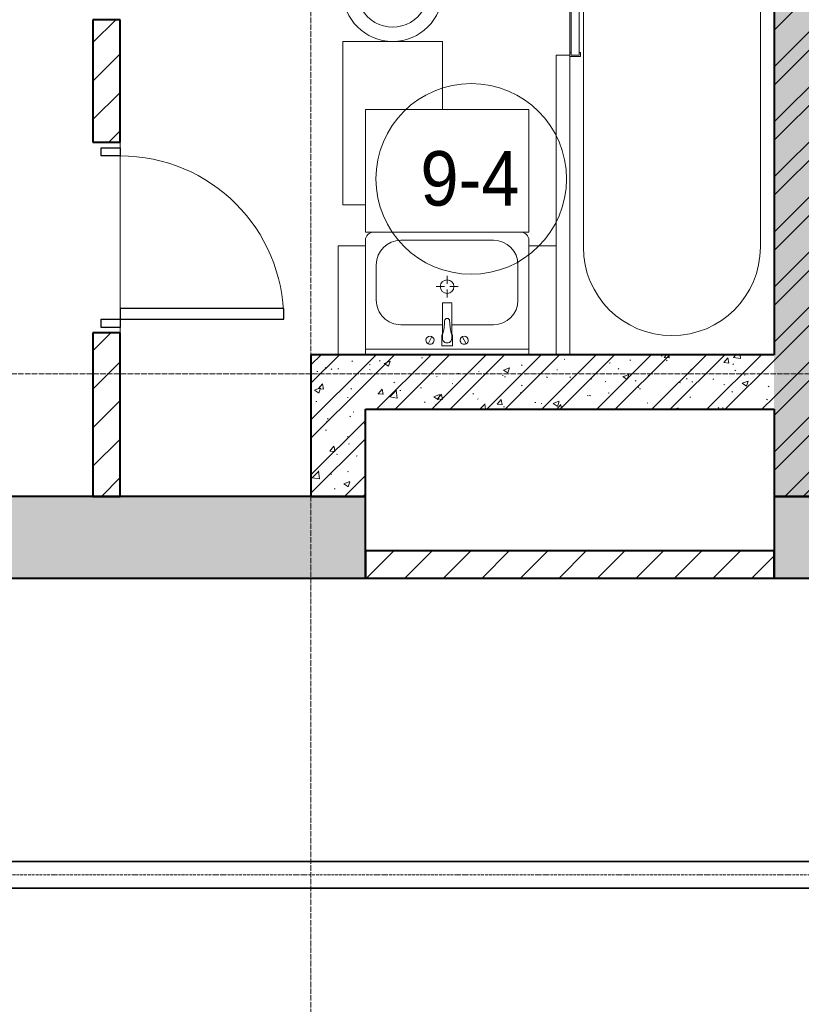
# Model space of a CAD drawing. Header units: millimetres. Extents: x 5617 to 143375, y 7718 to 186221.
# Tile 57 of 106: x 52137 to 55006, y 23985 to 27600. Entities that reach past the tile are written whole.
import ezdxf

# ---------------------------------------------------------------- set-up
doc = ezdxf.new("R2010")
doc.units = ezdxf.units.MM
for name, pattern in [('ADSK_Линия сетки', [25, 20, -2.5, 0, -2.5]), ('Линия сетки', [25, 20, -2.5, 0, -2.5]), ('Осевая', [14, 10, -2, 0, -2])]:
    doc.linetypes.add(name, pattern=pattern)
for name, color, linetype, lineweight in [('Двери', 7, 'Continuous', 18), ('Кабельные лотки', 7, 'Continuous', 18), ('Марки помещений', 7, 'Continuous', 20), ('Мебель', 7, 'Continuous', 18), ('Осевая линия', 7, 'Осевая', 18), ('Оси', 7, 'Continuous', 9), ('Перекрытия', 7, 'Continuous', 18), ('Сантехнические приборы', 7, 'Continuous', 18), ('Стены разрез', 7, 'Continuous', 40)]:
    doc.layers.add(name, color=color, linetype=linetype, lineweight=lineweight)
doc.styles.add('Arial_3', font='arial.ttf', dxfattribs={"width": 0.9, "height": 200})
pattern_1 = [(50, (0, 0), (218.62117, -19.1268), [22.86, -251.46]), (355, (0, 0), (-42.29187, 229.2684), [18.288, -201.168]), (100.451, (18.22, -1.6), (176.33107, 210.13963), [19.428, -213.708]), (46.184, (0, 60.96), (325.29495, -50.45164), [34.29, -377.19]), (96.636, (27.1, 56.76), (284.883, 296.91266), [29.142, -320.562]), (351.184, (0, 60.96), (284.8858, 296.9107), [27.432, -301.752]), (21, (30.48, 45.72), (181.93753, -122.71832), [22.86, -251.46]), (326, (30.48, 45.72), (74.16223, 221.0262), [18.288, -201.168]), (71.451, (45.64, 35.5), (256.10035, 98.30526), [19.428, -213.708]), (37.5, (0, 0), (3.70639, 101.465895), [3.353, -195.377, 3.353, -200.863, -201.93]), (37.5, (0, 0), (3.70639, 101.465895), [-402.946, 3.353, -198.577]), (7.5, (0, 0), (80.18358, 120.21653), [3.353, -113.081, 3.353, -190.805, -76.962]), (7.5, (0, 0), (80.18358, 120.21653), [-310.591, 3.353, -73.609]), (327.5, (-67.97, 0), (162.708646, -6.87497), [3.353, -72.847, 3.353, -234.391, -315.468]), (327.5, (-67.97, 0), (162.708646, -6.87497), [-313.944, 3.353, -312.115]), (317.5, (-98.45, 0), (177.75468, 30.51183), [3.353, -95.707, 3.353, -154.534, -224.028]), (317.5, (-98.45, 0), (177.75468, 30.51183), [-256.946, 3.353, -220.675])]
pattern_2 = [(45, (0, 0), (-101.02788, 101.02788), []), (45, (67.35, 0), (-101.02788, 101.02788), [])]
pattern_3 = [(45, (0, 0), (-70.71068, 70.71068), [])]

# ---------------------------------------------------------------- blocks, each defined once
blk = doc.blocks.new('MR_Ванна - Санузел с ванной_1800x750-2638764-МКСС_К4_L08_28_500_')
at = {"layer": 'Сантехнические приборы', "color": 253, "true_color": 0xaaaaaa}
for p, q in [((210, 750.1), (195, 750.1)), ((195, 750.1), (195, 710)), ((200, 715), (200, 745.1)), ((200, 745.1), (210, 745.1)), ((200, 745.1), (200, 715)), ((895, 745.1), (200, 745.1)), ((210, 745.1), (210, 750.1)), ((210, 750), (885, 750)), ((900, 750), (885, 750)), ((885, 750), (885, 745.1)), ((885, 745.1), (895, 745.1)), ((895, 745.1), (895, 715)), ((895, 715), (895, 745.1)), ((900, 710), (900, 750)), ((630, 700), (-505, 700)), ((195, 710), (210, 710)), ((210, 715), (200, 715)), ((200, 715), (895, 715)), ((210, 710), (210, 715)), ((895, 715), (835, 715)), ((835, 715), (835, 710)), ((835, 710), (900, 710)), ((826.3, 504.1), (858, 504.1)), ((826.3, 480.7), (826.3, 504.1)), ((858, 504.1), (858, 386.3)), ((866, 471), (880, 471)), ((866, 439), (866, 471)), ((880, 484.8), (900, 484.8)), ((880, 425), (880, 484.8)), ((880, 471), (880, 439)), ((900, 484.8), (900, 425)), ((826.3, 386.3), (826.3, 453.7)), ((858, 468.3), (866, 468.3)), ((858, 441.4), (858, 468.3)), ((866, 441.4), (858, 441.4)), ((866, 468.3), (866, 441.4)), ((880, 439), (866, 439)), ((900, 425), (880, 425)), ((524.9, 386.3), (880, 386.3)), ((880, 363.7), (524.9, 363.7)), ((826.3, 291.7), (826.3, 363.7)), ((858, 363.7), (858, 291.7)), ((880, 386.3), (880, 363.7)), ((880, 275.2), (880, 335)), ((880, 335), (900, 335)), ((900, 335), (900, 275.2)), ((770.9, 276.9), (770.9, 323.9)), ((770.9, 323.9), (780, 323.9)), ((780, 276.9), (780, 323.9)), ((780, 323.9), (807.5, 323.9)), ((780, 323.9), (780, 276.9)), ((807.5, 323.9), (807.5, 276.9)), ((807.5, 278.8), (807.5, 321.6)), ((807.5, 321.6), (826.3, 321.6)), ((858, 291.7), (858, 318.6)), ((858, 318.6), (866, 318.6)), ((858, 291.7), (858, 278.8)), ((866, 291.7), (858, 291.7)), ((866, 289), (866, 321)), ((866, 321), (880, 321)), ((866, 318.6), (866, 291.7)), ((880, 321), (880, 289)), ((780, 276.9), (770.9, 276.9)), ((807.5, 276.9), (780, 276.9)), ((858, 278.8), (807.5, 278.8)), ((830, 250), (830, 278.8)), ((880, 289), (866, 289)), ((900, 275.2), (880, 275.2)), ((-505, 50), (630, 50))]:
    blk.add_line(p, q, dxfattribs=at)
for centre, radius, start, end in [((-505, 375), 325, 90, 270), ((630, 500), 200, 1.1857, 90), ((508.5, 375), 110, 5.916, 354.084), ((832.8, 467.2), 15, 90, 270), ((832.8, 467.2), 15, 244.0483, 115.9517), ((832.8, 467.2), 15, 270, 90), ((508.5, 375), 20, 90, 270), ((508.5, 375), 20, 270, 90), ((508.5, 375), 20, 325.4667, 34.5333), ((843.9, 375), 15.5, 47.0093, 132.9907), ((843.9, 375), 15.5, 227.0093, 312.9907), ((630, 250), 200, 270, 360)]:
    blk.add_arc(centre, radius, start, end, dxfattribs=at)
blk = doc.blocks.new('MR_Зона обслуживания - MR_Зона обслуживания-2638739-МКСС_К4_L08_28_500_')
at = {"layer": 'Мебель', "lineweight": 9}
for p, q in [((550, 50), (-150, 50)), ((550, 0.1), (550, 50)), ((-550, 0), (545.1, 0))]:
    blk.add_line(p, q, dxfattribs=at)
blk = doc.blocks.new('MR_Тумба-Умывальник с зеркалом - Тумба-умывальник_600-2515846-МКСС_К4_L08_28_500_')
at = {"layer": 'Сантехнические приборы', "color": 253, "true_color": 0xaaaaaa}
for p, q in [((-300, -20), (300, -20)), ((20, -33.1), (-20, -33.1)), ((-20, -33.1), (-20, -73.1)), ((20, -73.1), (20, -33.1)), ((-69.7, -39.8), (-55.6, -66.3)), ((-17, -60), (-17, -73.1)), ((17, -73.1), (17, -60)), ((69.7, -39.8), (55.6, -66.3)), ((-20, -73.1), (-17, -73.1)), ((-17, -73.1), (-17, -187.9)), ((17, -187.9), (17, -73.1)), ((17, -73.1), (20, -73.1)), ((-17, -110), (-170, -110)), ((170, -110), (17, -110)), ((-260, -200), (-260, -330)), ((-14, -190.9), (14, -190.9)), ((0, -210), (0, -240)), ((260, -330), (260, -200)), ((-10, -250), (-40, -250)), ((40, -250), (10, -250)), ((0, -290), (0, -260)), ((-300, -400), (-300, -420)), ((-170, -420), (170, -420)), ((300, -420), (300, -400))]:
    blk.add_line(p, q, dxfattribs=at)
for centre, radius, start, end in [((-62.7, -53.1), 15, 360, 180), ((-62.7, -53.1), 15, 180, 360), ((0, -60), 17, 360, 180), ((62.7, -53.1), 15, 360, 180), ((62.7, -53.1), 15, 180, 360), ((-217.6, -129.9), 208.5, 1.5946, 15.8177), ((217.6, -129.9), 208.5, 164.1823, 178.4054), ((-170, -200), 90, 90, 180), ((0, -124.1), 9.19, 180, 360), ((170, -200), 90, 360, 90), ((-14, -187.9), 3, 180, 270), ((-14, -187.9), 3, 195, 255), ((14, -187.9), 3, 270, 0), ((14, -187.9), 3, 285, 345), ((0, -250), 25, 0, 180), ((0, -250), 25, 180, 0), ((-170, -330), 90, 180, 270), ((170, -330), 90, 270, 360), ((-270, -420), 30, 180, 270), ((270, -420), 30, 270, 360)]:
    blk.add_arc(centre, radius, start, end, dxfattribs=at)
blk = doc.blocks.new('MR_Зона обслуживания - MR_Зона обслуживания-2638731-МКСС_К4_L08_28_500_')
at = {"layer": 'Мебель', "lineweight": 9}
for p, q in [((300, 0), (-300, 0)), ((-300, 0), (-300, -450)), ((300, -450), (300, 0)), ((-300, -450), (300, -450))]:
    blk.add_line(p, q, dxfattribs=at)
blk = doc.blocks.new('MR_Зона обслуживания - MR_Зона обслуживания-2638732-МКСС_К4_L08_28_500_')
at = {"layer": 'Мебель', "lineweight": 9}
for p, q in [((-50, 0), (-50, -400)), ((50, -400), (50, 0)), ((-50, -400), (50, -400))]:
    blk.add_line(p, q, dxfattribs=at)
blk = doc.blocks.new('MR_Унитаз напольный - Санузел с ванной-2638740-МКСС_К4_L08_28_500_')
at = {"layer": 'Сантехнические приборы', "color": 253, "true_color": 0xaaaaaa}
for p, q in [((-182.5, 0), (-182.5, 267.5)), ((-130, 267.5), (-130, 90)), ((130, 90), (130, 267.5)), ((182.5, 267.5), (182.5, 0)), ((-50, 150), (-50, 100)), ((50, 100), (50, 150)), ((-50, 135), (50, 135)), ((-90, 50), (90, 50)), ((182.5, 0), (-182.5, 0)), ((-182.5, -50), (-182.5, 0)), ((-182.5, 0), (182.5, 0)), ((182.5, 0), (182.5, -50)), ((-182.5, -50), (182.5, -50)), ((-182.5, -200), (-182.5, -50)), ((182.5, -50), (-182.5, -50)), ((182.5, -50), (182.5, -200))]:
    blk.add_line(p, q, dxfattribs=at)
for centre, radius, start, end in [((0, 267.5), 182.5, 0, 180), ((0, 267.5), 130, 360, 180), ((0, 150), 50, 360, 180), ((-90, 90), 40, 180, 270), ((90, 90), 40, 270, 360), ((0, -125), 20, 360, 180), ((0, -125), 20, 180, 360)]:
    blk.add_arc(centre, radius, start, end, dxfattribs=at)
blk = doc.blocks.new('MR_Зона обслуживания - MR_Зона обслуживания-V7-МКСС_К4_L08_28_500_')
at = {"layer": 'Мебель', "lineweight": 9}
for p, q in [((182.5, 600), (100, 600)), ((182.5, 0), (182.5, 600)), ((-182.5, 250), (-182.5, 0)), ((-182.5, 0), (182.5, 0))]:
    blk.add_line(p, q, dxfattribs=at)
blk = doc.blocks.new('A_DOR_Door - Вн_3_Одинарная_700x2100-2907408-МКСС_К4_L08_28_500_')
at = {"layer": 'Двери', "color": 253, "lineweight": 30, "true_color": 0xaaaaaa}
for p, q in [((-330, 20), (-300, 20)), ((-330, -50), (-330, 20)), ((-300, 20), (-300, -50)), ((300, -50), (300, 20)), ((300, 20), (330, 20)), ((330, 20), (330, -50)), ((-300, -50), (-330, -50)), ((-300, -50), (-300, -650)), ((-260, -50), (-300, -50)), ((-300, -50), (-300, -650)), ((-260, -650), (-260, -50)), ((330, -50), (300, -50)), ((-300, -650), (-260, -650))]:
    blk.add_line(p, q, dxfattribs=at)
at = {"layer": 'Двери', "color": 254, "lineweight": 9, "true_color": 0xd4d4d4}
blk.add_arc((-300, -50), 600, 270, 0, dxfattribs=at)
blk = doc.blocks.new('135_SLK_K4_AR_rvt-1-МКСС_К4_L08_28_500_')
at = {"layer": 'Стены разрез', "lineweight": 9, "true_color": 0xaaaaaa}
h = blk.add_hatch(dxfattribs=at)
h.set_pattern_fill('FP_1', color=253, style=0, pattern_type=2)
h.set_pattern_definition(pattern_1)
h.paths.add_polyline_path([(113450, 25850), (113449.8, 32900), (113250, 32900), (113250, 25850), (113449.8, 25850)])
h = blk.add_hatch(dxfattribs=at)
h.set_pattern_fill('FP_2', color=253, style=0, pattern_type=2)
h.set_pattern_definition(pattern_2)
h.paths.add_polyline_path([(113450, 25850), (113449.8, 32900), (113250, 32900), (113250, 25850), (113449.8, 25850)])
h = blk.add_hatch(dxfattribs=at)
h.set_pattern_fill('FP_3', color=253, style=0, pattern_type=2)
h.set_pattern_definition(pattern_3)
h.paths.add_polyline_path([(110750, 25850), (110850, 25850), (110850, 26450), (110750, 26450)])
h.paths.add_polyline_path([(110850, 27150), (110850, 27600), (110750, 27600), (110750, 27150)])
h = blk.add_hatch(dxfattribs=at)
h.set_pattern_fill('FP_1', color=253, style=0, pattern_type=2)
h.set_pattern_definition(pattern_1)
h.paths.add_polyline_path([(111750, 25850), (111750, 26370), (111550, 26370), (111550, 25850)])
h = blk.add_hatch(dxfattribs=at)
h.set_pattern_fill('FP_2', color=253, style=0, pattern_type=2)
h.set_pattern_definition(pattern_2)
h.paths.add_polyline_path([(111750, 25850), (111750, 26370), (111550, 26370), (111550, 25850)])
h = blk.add_hatch(dxfattribs=at)
h.set_pattern_fill('FP_1', color=253, style=0, pattern_type=2)
h.set_pattern_definition(pattern_1)
h.paths.add_polyline_path([(113250, 26170), (113250, 26370), (111750, 26370), (111750, 26170), (112657.7, 26170)])
h = blk.add_hatch(dxfattribs=at)
h.set_pattern_fill('FP_2', color=253, style=0, pattern_type=2)
h.set_pattern_definition(pattern_2)
h.paths.add_polyline_path([(113250, 26170), (113250, 26370), (111750, 26370), (111750, 26170), (112657.7, 26170)])
at = {"layer": 'Стены разрез', "lineweight": 18, "true_color": 0xcbcbcb}
h = blk.add_hatch(color=9, dxfattribs=at)
h.paths.add_polyline_path([(111750, 25550), (111750, 25850), (110275, 25850), (110275, 25550), (110281.7, 25550)])
h.paths.add_polyline_path([(109175, 25550), (109175, 25850), (108700, 25850), (108700, 25550)])
h = blk.add_hatch(color=9, dxfattribs=at)
h.paths.add_polyline_path([(115250, 25550), (115250, 25850), (114750, 25850), (114750, 25550), (115033.8, 25550)])
h.paths.add_polyline_path([(113449.8, 25550), (113650, 25550), (113650, 25850), (113250, 25850), (113250, 25550)])
at = {"layer": 'Стены разрез', "lineweight": 9, "true_color": 0xaaaaaa}
h = blk.add_hatch(dxfattribs=at)
h.set_pattern_fill('FP_3', color=253, style=0, pattern_type=2)
h.set_pattern_definition(pattern_3)
h.paths.add_polyline_path([(113250, 25550), (113250, 25650), (111750, 25650), (111750, 25550), (112657.7, 25550)])
at = {"layer": 'Перекрытия', "color": 253, "true_color": 0xaaaaaa}
for p, q in [((110850, 27130), (110850, 27150)), ((110850, 27150), (110850, 27130)), ((110850, 26540), (110850, 27100)), ((110850, 27100), (110850, 26540)), ((110850, 26450), (110850, 26470)), ((110850, 26470), (110850, 26450))]:
    blk.add_line(p, q, dxfattribs=at)
at = {"layer": 'Стены разрез', "color": 253, "true_color": 0xaaaaaa}
for p, q in [((113250, 32900), (113250, 26370)), ((110850, 27600), (110750, 27600)), ((110750, 27600), (110750, 27150)), ((110850, 27150), (110850, 27600)), ((110750, 27150), (110850, 27150)), ((110850, 26450), (110750, 26450)), ((110750, 26450), (110750, 25850)), ((110850, 25850), (110850, 26450)), ((111550, 26370), (111550, 25850)), ((111750, 26370), (111550, 26370)), ((113250, 26370), (111750, 26370)), ((111750, 26170), (113250, 26170)), ((111750, 25850), (111750, 26170)), ((113250, 26170), (113250, 25850)), ((111750, 25850), (110275, 25850)), ((110750, 25850), (110850, 25850)), ((111550, 25850), (111750, 25850)), ((111750, 25550), (111750, 25850)), ((113250, 25850), (113450, 25850)), ((113650, 25850), (113250, 25850)), ((113250, 25850), (113250, 25550)), ((113250, 25650), (111750, 25650)), ((111750, 25650), (111750, 25550)), ((113250, 25550), (113250, 25650)), ((110275, 25550), (111750, 25550)), ((111750, 25550), (113250, 25550)), ((113250, 25550), (113650, 25550))]:
    blk.add_line(p, q, dxfattribs=at)
at = {"layer": 'Двери', "color": 253, "lineweight": 18, "true_color": 0xaaaaaa, "rotation": 90}
blk.add_blockref('A_DOR_Door - Вн_3_Одинарная_700x2100-2907408-МКСС_К4_L08_28_500_', (110800, 26800), dxfattribs=at)
at = {"layer": 'Мебель', "color": 253, "lineweight": 18, "true_color": 0xaaaaaa}
for name, p, rotation in [('MR_Зона обслуживания - MR_Зона обслуживания-V7-МКСС_К4_L08_28_500_', (111850, 27520), 180), ('MR_Зона обслуживания - MR_Зона обслуживания-2638739-МКСС_К4_L08_28_500_', (112500, 26920), 89.9999999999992), ('MR_Зона обслуживания - MR_Зона обслуживания-2638731-МКСС_К4_L08_28_500_', (112050, 26820), 180), ('MR_Зона обслуживания - MR_Зона обслуживания-2638732-МКСС_К4_L08_28_500_', (111700, 26370), 180), ('MR_Зона обслуживания - MR_Зона обслуживания-2638732-МКСС_К4_L08_28_500_', (112400, 26370), 180)]:
    blk.add_blockref(name, p, dxfattribs=dict(at, rotation=rotation))
at = {"layer": 'Сантехнические приборы', "color": 253, "lineweight": 18, "true_color": 0xaaaaaa}
for name, p, rotation in [('MR_Унитаз напольный - Санузел с ванной-2638740-МКСС_К4_L08_28_500_', (111850, 27970), 180), ('MR_Ванна - Санузел с ванной_1800x750-2638764-МКСС_К4_L08_28_500_', (113250, 27270), 89.9999999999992), ('MR_Тумба-Умывальник с зеркалом - Тумба-умывальник_600-2515846-МКСС_К4_L08_28_500_', (112050, 26370), 180)]:
    blk.add_blockref(name, p, dxfattribs=dict(at, rotation=rotation))
blk = doc.blocks.new('050_Марка_Помещение - Номер-620969-МКСС_К4_L08_28_500_')
at = {"layer": 'Марки помещений'}
blk.add_circle((0, 0), 3.5, dxfattribs=at)

msp = doc.modelspace()

# ---------------------------------------------------------------- linework, layer by layer
at = {"layer": 'Кабельные лотки', "color": 96, "true_color": 0x008000}
for p, q in [((56929.4, 24510), (51109.4, 24510)), ((56929.4, 24507.5), (51109.4, 24507.5)), ((56929.4, 24412.5), (51109.4, 24412.5)), ((56929.4, 24410), (51109.4, 24410))]:
    msp.add_line(p, q, dxfattribs=at)
at = {"layer": 'Осевая линия'}
msp.add_line((56929.4, 24460), (51109.4, 24460), dxfattribs=at)
at = {"layer": 'Оси', "linetype": 'Линия сетки'}
msp.add_line((53206.2, 12025.7), (53206.2, 33150), dxfattribs=at)
at = {"layer": 'Оси', "linetype": 'ADSK_Линия сетки'}
msp.add_line((78406.2, 26300), (26144.7, 26300), dxfattribs=at)

# ---------------------------------------------------------------- block references
at = {"lineweight": 5}
msp.add_blockref('135_SLK_K4_AR_rvt-1-МКСС_К4_L08_28_500_', (-58343.8, 0), dxfattribs=at)
at = {"layer": 'Марки помещений', "xscale": 99.99999999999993, "yscale": 99.99999999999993, "zscale": 99.99999999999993}
msp.add_blockref('050_Марка_Помещение - Номер-620969-МКСС_К4_L08_28_500_', (53794.7, 27015.5), dxfattribs=at)

# ---------------------------------------------------------------- texts
at = {"layer": 'Марки помещений', "lineweight": 9, "insert": (53608.2, 27117.3), "char_height": 200, "width": 447.342, "attachment_point": 1, "style": 'Arial_3'}
msp.add_mtext('9-4', dxfattribs=at)

doc.saveas('drawing.dxf')
